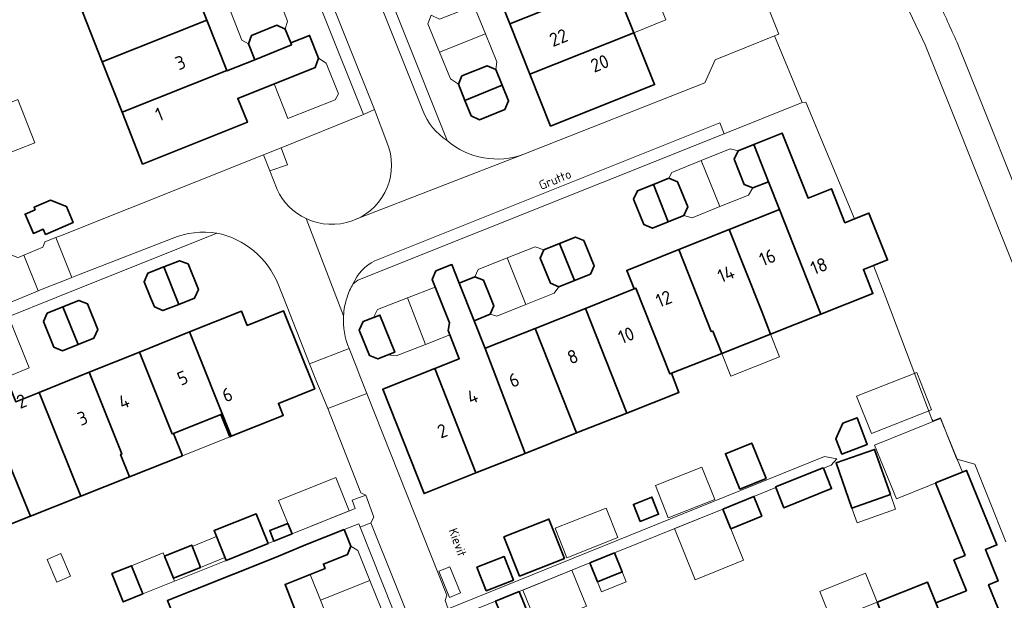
# Model space of a CAD drawing. Header units: metres. Extents: x 149984 to 156489, y 469398 to 478068.
# Tile 229 of 256: x 153488 to 153586, y 471970 to 472028. Entities that reach past the tile are written whole.
import ezdxf
from ezdxf.enums import TextEntityAlignment as Align

# ---------------------------------------------------------------- set-up
doc = ezdxf.new("R2010")
doc.units = ezdxf.units.M
doc.header["$LTSCALE"] = 0.75
for name, color, linetype, lineweight in [('B-WE-GR-BEPLANTING_CULTUUR_HEESTERS-GV', 252, 'Continuous', 18), ('B-WE-OG-BEBOUWING-GV', 6, 'Continuous', 35), ('B-WE-OG-BEBOUWING-T18', 1, 'Continuous', 18), ('B-WE-OG-BEBOUWING_LUIFEL-GV', 6, 'Continuous', 18), ('B-WE-OG-BEBOUWING_OVERBOUWING-GV', 6, 'Continuous', 18), ('B-WE-OG-TERREIN_BEGROEID-GV', 252, 'Continuous', 18), ('B-WE-OG-TERREIN_ERF-GV', 252, 'Continuous', 18), ('B-WE-OG-TOPOGRAFIE-T18', 7, 'Continuous', 18), ('B-WE-VH-GESLOTENVERHARDING_BETON-GV', 252, 'Continuous', 18), ('B-WE-VH-OPENVERHARDING_BETONSTRAATSTEEN-GV', 252, 'Continuous', 18), ('B-WE-VH-OPENVERHARDING_TEGEL-GV', 252, 'Continuous', 18)]:
    doc.layers.add(name, color=color, linetype=linetype, lineweight=lineweight)
doc.styles.add('NLCS-ISO-M500-T18', font='NLCS-ISO.ttf', dxfattribs={"height": 0.9})
doc.styles.add('NLCS-ISO-M750-T18', font='NLCS-ISO.ttf', dxfattribs={"height": 1.35})

msp = doc.modelspace()

# ---------------------------------------------------------------- linework, layer by layer
at = {"layer": 'B-WE-GR-BEPLANTING_CULTUUR_HEESTERS-GV', "flags": 128}
for points in [[(153561.305, 472031.359), (153563.346, 472026.267), (153562.897, 472026.1), (153565.669, 472019.464), (153566.02, 472019.49), (153570.874, 472007.837), (153572.336, 472008.416), (153574.186, 472003.749), (153572.787, 472003.194), (153574.001, 472000), (153578.61, 471987.87), (153578.693, 471987.677), (153579.47, 471987.982), (153580.251, 471986.03), (153581.102, 471983.878), (153582.916, 471983.351), (153584.309, 471979.862), (153586.001, 471975.626)], [(153661.956, 471815.014), (153647.702, 471850.814), (153620.631, 471918.442), (153588.029, 472000), (153580.61, 472018.575), (153577.93, 472025.205), (153575.13, 472031.182)], [(153522.988, 472018.754), (153521.86, 472018.255), (153513.642, 472014.941), (153514.291, 472013.242), (153512.528, 472012.62), (153513.241, 472010.774)], [(153524.214, 472015.506), (153522.988, 472018.754)], [(153520.746, 472007.647), (153521.051, 472007.765)]]:
    msp.add_lwpolyline(points, dxfattribs=at)
at = {"layer": 'B-WE-GR-BEPLANTING_CULTUUR_HEESTERS-GV'}
for points in [[(153521.051, 472007.765, 0.414003), (153524.214, 472015.506)], [(153513.241, 472010.774, 0.175112), (153516.141, 472007.872)], [(153516.141, 472007.872, 0.198267), (153520.746, 472007.647)]]:
    msp.add_lwpolyline(points, format="xyb", dxfattribs=at)
at = {"layer": 'B-WE-OG-BEBOUWING-GV', "flags": 128}
for points in [[(153542.628, 472035.568), (153534.49, 472032.332), (153536.485, 472027.317), (153544.624, 472030.558), (153544.58, 472030.67), (153546.81, 472031.56), (153544.858, 472036.457)], [(153495.798, 472023.503), (153506.22, 472027.655), (153504.224, 472032.659), (153493.815, 472028.517)], [(153536.485, 472027.317), (153538.488, 472022.282), (153548.869, 472026.416), (153546.81, 472031.56), (153544.58, 472030.67), (153544.624, 472030.558)], [(153506.22, 472027.655), (153495.798, 472023.503), (153497.781, 472018.49), (153508.217, 472022.651)], [(153514.621, 472025.406), (153514.07, 472026.78), (153513.23, 472027.16), (153510.69, 472026.13), (153510.4, 472025.3), (153511.012, 472023.715), (153514.694, 472025.224)], [(153514.621, 472025.406), (153514.694, 472025.224), (153511.012, 472023.715), (153508.235, 472022.607), (153508.217, 472022.651), (153497.781, 472018.49), (153499.83, 472013.31), (153510.28, 472017.48), (153509.328, 472019.867), (153517.065, 472022.94), (153517.398, 472023.863), (153516.486, 472026.149)], [(153538.488, 472022.282), (153540.55, 472017.1), (153550.94, 472021.24), (153548.869, 472026.416)], [(153532.005, 472019.658), (153535.719, 472021.179), (153535.09, 472022.74), (153534.23, 472023.12), (153531.7, 472022.11), (153531.35, 472021.27)], [(153535.719, 472021.179), (153532.005, 472019.658), (153532.63, 472018.12), (153533.46, 472017.73), (153535.99, 472018.75), (153536.35, 472019.61)], [(153566.639, 472000.582), (153567.531, 471998.333), (153572.735, 472000.392), (153571.782, 472002.796), (153572.787, 472003.194), (153574.186, 472003.749), (153572.336, 472008.416), (153570.874, 472007.837), (153569.932, 472007.463), (153568.59, 472010.85), (153566.251, 472009.917), (153563.666, 472016.398), (153560.842, 472015.273), (153562.319, 472011.554), (153563.387, 472008.775)], [(153562.319, 472011.554), (153560.842, 472015.273), (153559.26, 472014.64), (153558.88, 472013.8), (153559.88, 472011.27), (153560.75, 472010.93)], [(153550.814, 472011.274), (153552.285, 472007.548), (153553.86, 472008.19), (153554.24, 472009.03), (153553.22, 472011.55), (153552.37, 472011.9)], [(153550.814, 472011.274), (153549.24, 472010.64), (153548.84, 472009.8), (153549.86, 472007.27), (153550.72, 472006.91), (153552.285, 472007.548)], [(153492.213, 472009.064), (153490.639, 472009.7), (153488.987, 472008.999), (153489.094, 472008.748), (153488.099, 472008.327), (153488.92, 472006.391), (153489.914, 472006.813), (153490.133, 472006.298), (153492.89, 472007.467)], [(153562.515, 471996.349), (153567.531, 471998.333), (153566.639, 472000.582), (153563.387, 472008.775), (153558.37, 472006.775), (153561.624, 471998.588)], [(153557.64, 471994.42), (153562.515, 471996.349), (153561.624, 471998.588), (153558.37, 472006.775), (153553.352, 472004.774), (153556.597, 471996.589), (153556.75, 471996.65)], [(153542.938, 472001.677), (153544.52, 472002.31), (153544.9, 472003.14), (153543.86, 472005.68), (153543.03, 472006.02), (153541.441, 472005.385)], [(153542.938, 472001.677), (153541.441, 472005.385), (153539.88, 472004.76), (153539.51, 472003.92), (153540.53, 472001.41), (153541.37, 472001.05)], [(153548.89, 472000.85), (153549.068, 472000.921), (153552.45, 471992.367), (153552.61, 471992.43), (153557.64, 471994.42), (153556.75, 471996.65), (153556.597, 471996.589), (153553.352, 472004.774), (153548.15, 472002.7)], [(153501.943, 472003.06), (153503.431, 471999.313), (153505.01, 471999.94), (153505.39, 472000.8), (153504.36, 472003.34), (153503.5, 472003.67)], [(153501.943, 472003.06), (153500.36, 472002.44), (153499.98, 472001.57), (153500.615, 472000), (153501, 471999.05), (153501.86, 471998.69), (153503.431, 471999.313)], [(153531.428, 472001.43), (153530.694, 472003.28), (153529.105, 472002.649), (153528.741, 472001.805), (153530.467, 471997.455), (153530.312, 471996.706), (153531.432, 471993.885), (153528.998, 471992.914), (153533.102, 471982.485), (153538, 471984.43), (153534.01, 471994.913), (153532.913, 471997.683)], [(153532.913, 471997.683), (153534.51, 471998.32), (153534.88, 471999.16), (153534.544, 472000), (153533.86, 472001.71), (153532.99, 472002.05), (153531.428, 472001.43)], [(153549.068, 472000.921), (153548.89, 472000.85), (153544.032, 471998.912), (153548.164, 471988.466), (153553.36, 471990.53), (153552.61, 471992.43), (153552.45, 471992.367)], [(153491.877, 471999.062), (153493.384, 471995.315), (153494.97, 471995.95), (153495.34, 471996.81), (153494.33, 471999.36), (153493.46, 471999.7)], [(153493.384, 471995.315), (153491.877, 471999.062), (153490.31, 471998.43), (153489.94, 471997.59), (153490.95, 471995.05), (153491.82, 471994.69)], [(153508.657, 471986.147), (153513.859, 471988.221), (153513.377, 471989.431), (153517.005, 471990.882), (153513.892, 471998.663), (153510.263, 471997.21), (153509.69, 471998.64), (153504.522, 471996.564)], [(153543.148, 471986.475), (153548.164, 471988.466), (153544.032, 471998.912), (153539.022, 471996.913)], [(153521.44, 471996.75), (153522.47, 471994.2), (153523.32, 471993.86), (153525, 471994.54), (153523.51, 471998.24), (153521.83, 471997.59)], [(153539.022, 471996.913), (153534.137, 471994.964), (153534.01, 471994.913), (153538, 471984.43), (153543.148, 471986.475)], [(153502.762, 471986.381), (153502.91, 471986.44), (153507.647, 471988.328), (153508.536, 471986.099), (153508.657, 471986.147), (153504.522, 471996.564), (153499.52, 471994.555)], [(153502.91, 471986.44), (153502.762, 471986.381), (153499.52, 471994.555), (153494.501, 471992.538), (153497.76, 471984.381), (153497.63, 471984.33), (153498.51, 471982.11), (153503.8, 471984.21)], [(153528.998, 471992.914), (153523.8, 471990.84), (153527.923, 471980.428), (153533.102, 471982.485)], [(153493.646, 471980.179), (153492.758, 471982.39), (153489.489, 471990.525), (153487.163, 471989.59), (153486.035, 471992.397), (153485.583, 471992.217), (153483.296, 471991.301), (153484.422, 471988.49), (153487.724, 471980.385), (153488.621, 471978.184)], [(153493.646, 471980.179), (153498.51, 471982.11), (153497.63, 471984.33), (153497.76, 471984.381), (153494.501, 471992.538), (153489.489, 471990.525), (153492.758, 471982.39)], [(153483.414, 471976.117), (153488.621, 471978.184), (153487.724, 471980.385), (153484.422, 471988.49), (153479.32, 471986.44), (153482.54, 471978.32)], [(153569.61, 471984.376), (153572.158, 471985.342), (153571.155, 471987.986), (153569.729, 471987.446), (153569.033, 471985.898)], [(153559.439, 471980.873), (153562.066, 471981.943), (153560.626, 471985.476), (153557.999, 471984.406)], [(153570.629, 471978.986), (153574.473, 471980.328), (153572.899, 471984.836), (153569.055, 471983.494)], [(153563.004, 471981.096), (153563.033, 471981.024), (153563.833, 471979.021), (153568.598, 471980.924), (153567.789, 471982.949), (153567.769, 471982.998)], [(153579.004, 471969.511), (153582.296, 471961.371), (153584.879, 471962.402), (153585.266, 471961.451), (153588.777, 471962.877), (153587.348, 471966.397), (153586.431, 471966.025), (153584.279, 471971.325), (153585.224, 471971.709), (153583.95, 471974.848), (153585.097, 471975.313), (153582.081, 471982.742), (153578.989, 471981.487), (153581.921, 471974.264), (153580.809, 471973.812), (153582.061, 471970.727)], [(153549.497, 471977.646), (153551.338, 471978.372), (153550.664, 471980.08), (153548.823, 471979.353)], [(153557.743, 471978.882), (153558.534, 471976.927), (153561.637, 471978.183), (153560.845, 471980.138)], [(153512.356, 471975.439), (153511.158, 471978.418), (153506.96, 471976.73), (153508.158, 471973.75)], [(153512.936, 471975.672), (153514.739, 471976.396), (153514.313, 471977.457), (153512.51, 471976.732)], [(153537.436, 471972.176), (153541.937, 471973.952), (153540.388, 471977.877), (153535.887, 471976.101)], [(153519.93, 471976.84), (153516.26, 471975.37), (153513, 471974.01), (153504.81, 471970.75), (153502.305, 471969.753), (153504.376, 471964.55), (153506.881, 471965.547), (153515.07, 471968.806), (153514.049, 471971.372), (153518.046, 471972.942), (153517.87, 471973.389), (153520.29, 471974.34), (153520.6, 471975.18)], [(153502.905, 471971.972), (153505.62, 471973.063), (153504.726, 471975.288), (153502.011, 471974.196)], [(153534.125, 471970.716), (153536.848, 471971.788), (153535.922, 471974.142), (153533.198, 471973.07)], [(153546.938, 471974.508), (153544.469, 471973.508), (153545.236, 471971.613), (153547.705, 471972.613)], [(153496.761, 471972.445), (153496.895, 471972.112), (153497.895, 471969.625), (153499.843, 471970.408), (153498.709, 471973.228)], [(153577.262, 471959.362), (153582.296, 471961.371), (153579.004, 471969.511), (153578.164, 471971.601), (153573.143, 471969.582), (153573.976, 471967.51)], [(153537.427, 471970.658), (153535.055, 471969.698), (153535.539, 471968.502), (153537.102, 471967.839), (153538.361, 471968.349)]]:
    msp.add_lwpolyline(points, close=True, dxfattribs=at)
at = {"layer": 'B-WE-OG-BEBOUWING_LUIFEL-GV', "flags": 128}
for points in [[(153550.01, 472032.836), (153546.81, 472031.56), (153548.869, 472026.416), (153552.062, 472027.689)], [(153513.22, 472030.358), (153508.612, 472028.579), (153509.727, 472025.689), (153510.4, 472025.3), (153510.69, 472026.13), (153513.23, 472027.16), (153514.07, 472026.78), (153514.296, 472027.571)], [(153529.467, 472024.465), (153534.039, 472026.323), (153532.901, 472029.124), (153532.35, 472029.63), (153532.03, 472028.77), (153529.46, 472027.78), (153528.62, 472028.17), (153528.31, 472027.313)], [(153534.039, 472026.323), (153529.467, 472024.465), (153530.547, 472021.806), (153531.35, 472021.27), (153531.7, 472022.11), (153534.23, 472023.12), (153535.09, 472022.74), (153535.184, 472023.507)], [(153512.959, 472021.309), (153514.333, 472017.848), (153519.044, 472019.719), (153519.37, 472020.329), (153518.161, 472023.375), (153517.398, 472023.863), (153517.065, 472022.94)], [(153555.596, 472013.671), (153557.449, 472009.065), (153560.305, 472010.214), (153560.75, 472010.93), (153559.88, 472011.27), (153558.88, 472013.8), (153559.26, 472014.64), (153558.467, 472014.827)], [(153555.596, 472013.671), (153552.639, 472012.482), (153552.37, 472011.9), (153553.22, 472011.55), (153554.24, 472009.03), (153553.86, 472008.19), (153554.675, 472007.949), (153557.449, 472009.065)], [(153536.233, 472003.941), (153538.08, 471999.286), (153540.925, 472000.415), (153541.37, 472001.05), (153540.53, 472001.41), (153539.51, 472003.92), (153539.88, 472004.76), (153539.023, 472005.048)], [(153536.233, 472003.941), (153533.327, 472002.787), (153532.99, 472002.05), (153533.86, 472001.71), (153534.88, 471999.16), (153534.51, 471998.32), (153535.175, 471998.133), (153538.08, 471999.286)], [(153526.27, 471999.965), (153528.07, 471995.312), (153530.485, 471996.271), (153530.312, 471996.706), (153530.467, 471997.455), (153529.045, 472001.038)], [(153526.27, 471999.965), (153523.269, 471998.803), (153522.883, 471997.997), (153523.51, 471998.24), (153525, 471994.54), (153524.338, 471994.272), (153525.14, 471994.179), (153528.07, 471995.312)], [(153486.183, 471992.029), (153488.513, 471992.962), (153486.68, 471997.539), (153483.901, 471996.426), (153483.44, 471995.71), (153484.32, 471995.38), (153485.583, 471992.217), (153486.035, 471992.397)], [(153557.64, 471994.42), (153558.549, 471992.142), (153563.418, 471994.085), (153562.515, 471996.349)], [(153502.91, 471986.44), (153503.8, 471984.21), (153508.536, 471986.099), (153507.647, 471988.328)], [(153581.655, 471982.569), (153579.483, 471987.919), (153572.894, 471985.244), (153575.066, 471979.894)], [(153514.739, 471976.396), (153520.449, 471978.692), (153519.108, 471982.027), (153513.398, 471979.732)], [(153570.629, 471978.986), (153571.141, 471977.519), (153574.985, 471978.861), (153574.473, 471980.328)], [(153504.776, 471975.163), (153505.62, 471973.063), (153508.042, 471974.037), (153507.198, 471976.137)], [(153517.58, 471969.805), (153522.507, 471971.766), (153521.307, 471974.749), (153520.6, 471975.18), (153520.29, 471974.34), (153517.87, 471973.389), (153518.046, 471972.942), (153516.553, 471972.356)], [(153499.843, 471970.408), (153503.02, 471971.685), (153501.886, 471974.506), (153498.709, 471973.228)], [(153545.236, 471971.613), (153545.643, 471970.608), (153548.112, 471971.607), (153547.705, 471972.613)], [(153573.143, 471969.582), (153571.972, 471972.494), (153567.425, 471970.666), (153568.595, 471967.754)], [(153522.507, 471971.766), (153517.58, 471969.805), (153518.456, 471967.604), (153520.043, 471968.236), (153520.285, 471967.628), (153522.49, 471968.51), (153523.4, 471968.14), (153523.624, 471968.961)]]:
    msp.add_lwpolyline(points, close=True, dxfattribs=at)
at = {"layer": 'B-WE-OG-BEBOUWING_OVERBOUWING-GV', "flags": 128}
for points in [[(153487.379, 472019.746), (153483.978, 472018.4), (153485.681, 472014.095), (153489.082, 472015.441)], [(153571.095, 471990.153), (153572.57, 471986.416), (153578.586, 471988.79), (153577.112, 471992.527)], [(153552.302, 471978.018), (153556.932, 471979.845), (153555.657, 471983.076), (153551.027, 471981.249)], [(153542.158, 471974.027), (153547.267, 471976.043), (153546.108, 471978.979), (153541, 471976.963)], [(153557.743, 471978.882), (153552.932, 471976.934), (153554.997, 471971.835), (153559.807, 471973.782)], [(153490.292, 471973.844), (153491.249, 471971.604), (153492.629, 471972.194), (153491.672, 471974.434)], [(153529.391, 471972.675), (153530.462, 471970.068), (153531.549, 471970.515), (153530.478, 471973.122)], [(153537.78, 471970.801), (153539.232, 471967.213), (153544.125, 471969.193), (153542.673, 471972.781)]]:
    msp.add_lwpolyline(points, close=True, dxfattribs=at)
at = {"layer": 'B-WE-OG-TERREIN_BEGROEID-GV'}
msp.add_lwpolyline([(153579.218, 472029.637, -0.002139), (153581.125, 472025.447)], format="xyb", dxfattribs=at)
at = {"layer": 'B-WE-OG-TERREIN_BEGROEID-GV', "flags": 128}
msp.add_lwpolyline([(153581.125, 472025.447), (153583.393, 472019.833), (153591.319, 472000), (153595.197, 471990.296), (153607.58, 471959.177), (153635.956, 471888.337), (153648.828, 471856.09), (153664.763, 471816.101)], dxfattribs=at)
at = {"layer": 'B-WE-OG-TERREIN_ERF-GV', "flags": 128}
for points in [[(153487.509, 472004.031), (153487.976, 472004.228), (153489.217, 472004.753), (153489.867, 472005.028), (153490.068, 472005.53), (153490.07, 472005.535), (153491.153, 472005.967), (153491.788, 472006.22), (153511.903, 472014.24), (153513.642, 472014.941), (153521.86, 472018.255), (153506.164, 472057.48), (153502.752, 472065.768), (153501.87, 472067.97), (153493.015, 472064.416), (153442.967, 472044.331)], [(153512.52, 472060.004), (153530.229, 472015.652)], [(153504.224, 472032.659), (153506.22, 472027.655), (153508.217, 472022.651), (153508.235, 472022.607), (153511.012, 472023.715), (153510.4, 472025.3), (153510.69, 472026.13), (153513.23, 472027.16), (153514.07, 472026.78), (153514.621, 472025.406), (153516.486, 472026.149), (153517.398, 472023.863), (153517.065, 472022.94), (153509.328, 472019.867), (153510.28, 472017.48), (153499.83, 472013.31), (153497.781, 472018.49), (153495.798, 472023.503), (153493.815, 472028.517)], [(153548.869, 472026.416), (153550.94, 472021.24), (153540.55, 472017.1), (153538.488, 472022.282), (153536.485, 472027.317), (153534.49, 472032.332)], [(153537.895, 472014.3), (153555.932, 472021.421), (153556.968, 472023.702), (153562.897, 472026.1), (153563.346, 472026.267), (153561.305, 472031.359)], [(153546.81, 472031.56), (153548.869, 472026.416)], [(153534.01, 471994.913), (153534.137, 471994.964), (153539.022, 471996.913), (153544.032, 471998.912), (153548.89, 472000.85), (153548.15, 472002.7), (153553.352, 472004.774), (153558.37, 472006.775), (153563.387, 472008.775), (153562.319, 472011.554), (153560.75, 472010.93), (153559.88, 472011.27), (153558.88, 472013.8), (153559.26, 472014.64), (153560.842, 472015.273), (153563.666, 472016.398), (153566.251, 472009.917), (153568.59, 472010.85), (153569.932, 472007.463), (153570.874, 472007.837), (153566.02, 472019.49), (153565.669, 472019.464), (153557.892, 472016.334), (153521.315, 472001.711), (153520.824, 472001.334)], [(153507.233, 472006.426), (153491.212, 472000), (153476.278, 471994.01), (153475.53, 471993.71), (153475.352, 471993.638), (153485.633, 471967.755)], [(153586.001, 471975.626), (153584.309, 471979.862), (153582.916, 471983.351), (153581.102, 471983.878), (153580.251, 471986.03), (153579.47, 471987.982), (153578.693, 471987.677), (153578.61, 471987.87), (153574.001, 472000), (153572.787, 472003.194), (153571.782, 472002.796), (153572.735, 472000.392), (153567.531, 471998.333), (153562.515, 471996.349), (153557.64, 471994.42), (153552.61, 471992.43), (153553.36, 471990.53), (153548.164, 471988.466), (153543.148, 471986.475), (153538, 471984.43), (153533.102, 471982.485), (153527.923, 471980.428), (153523.8, 471990.84), (153528.998, 471992.914), (153531.432, 471993.885), (153530.312, 471996.706), (153530.467, 471997.455), (153528.741, 472001.805), (153529.105, 472002.649), (153530.694, 472003.28), (153531.428, 472001.43), (153532.99, 472002.05), (153533.86, 472001.71), (153534.544, 472000), (153534.88, 471999.16), (153534.51, 471998.32), (153532.913, 471997.683), (153534.01, 471994.913)], [(153522.115, 471980.271), (153521.6, 471980.509), (153518.303, 471988.919), (153517.586, 471990.671), (153517.196, 471991.623), (153516.479, 471993.375), (153513.875, 472000), (153513.359, 472001.313)], [(153487.163, 471989.59), (153489.489, 471990.525), (153494.501, 471992.538), (153499.52, 471994.555), (153504.522, 471996.564), (153509.69, 471998.64), (153510.263, 471997.21), (153513.892, 471998.663), (153517.005, 471990.882), (153513.377, 471989.431), (153513.859, 471988.221), (153508.657, 471986.147), (153508.536, 471986.099), (153507.647, 471988.328), (153502.91, 471986.44), (153503.8, 471984.21), (153498.51, 471982.11), (153493.646, 471980.179), (153488.621, 471978.184), (153483.414, 471976.117)], [(153520.443, 471994.903), (153521.131, 471993.14), (153521.504, 471992.181), (153522.192, 471990.418), (153530.202, 471970.276), (153530.016, 471969.765)], [(153530.342, 471968.918), (153567.906, 471984.124), (153569.124, 471983.892), (153568.544, 471983.254), (153567.789, 471982.949), (153568.598, 471980.924), (153563.833, 471979.021), (153563.033, 471981.024), (153560.845, 471980.138), (153561.637, 471978.183), (153558.534, 471976.927), (153557.743, 471978.882), (153546.938, 471974.508), (153547.705, 471972.613), (153545.236, 471971.613), (153544.469, 471973.508), (153537.427, 471970.658), (153538.361, 471968.349)], [(153573.143, 471969.582), (153578.164, 471971.601), (153579.004, 471969.511), (153582.061, 471970.727), (153580.809, 471973.812), (153581.921, 471974.264), (153578.989, 471981.487), (153582.081, 471982.742), (153585.097, 471975.313), (153583.95, 471974.848), (153585.224, 471971.709), (153584.279, 471971.325), (153586.431, 471966.025)], [(153497.895, 471969.625), (153496.895, 471972.112), (153496.761, 471972.445), (153498.709, 471973.228), (153499.843, 471970.408), (153508.158, 471973.75), (153506.96, 471976.73), (153511.158, 471978.418), (153512.356, 471975.439), (153512.936, 471975.672), (153512.51, 471976.732), (153514.313, 471977.457), (153514.739, 471976.396), (153521.052, 471978.934), (153520.749, 471979.781), (153522.115, 471980.271)], [(153530.397, 471954.831), (153521.553, 471977.093), (153521.424, 471977.417), (153519.93, 471976.84), (153520.6, 471975.18), (153520.29, 471974.34), (153517.87, 471973.389), (153518.046, 471972.942), (153514.049, 471971.372), (153515.07, 471968.806)]]:
    msp.add_lwpolyline(points, dxfattribs=at)
for points in [[(153535.719, 472021.179), (153536.35, 472019.61), (153535.99, 472018.75), (153533.46, 472017.73), (153532.63, 472018.12), (153532.005, 472019.658), (153531.35, 472021.27), (153531.7, 472022.11), (153534.23, 472023.12), (153535.09, 472022.74)], [(153552.285, 472007.548), (153550.72, 472006.91), (153549.86, 472007.27), (153548.84, 472009.8), (153549.24, 472010.64), (153550.814, 472011.274), (153552.37, 472011.9), (153553.22, 472011.55), (153554.24, 472009.03), (153553.86, 472008.19)], [(153492.213, 472009.064), (153492.89, 472007.467), (153490.133, 472006.298), (153489.914, 472006.813), (153488.92, 472006.391), (153488.099, 472008.327), (153489.094, 472008.748), (153488.987, 472008.999), (153490.639, 472009.7)], [(153541.441, 472005.385), (153543.03, 472006.02), (153543.86, 472005.68), (153544.9, 472003.14), (153544.52, 472002.31), (153542.938, 472001.677), (153541.37, 472001.05), (153540.53, 472001.41), (153539.51, 472003.92), (153539.88, 472004.76)], [(153503.431, 471999.313), (153501.86, 471998.69), (153501, 471999.05), (153500.615, 472000), (153499.98, 472001.57), (153500.36, 472002.44), (153501.943, 472003.06), (153503.5, 472003.67), (153504.36, 472003.34), (153505.39, 472000.8), (153505.01, 471999.94)], [(153491.877, 471999.062), (153493.46, 471999.7), (153494.33, 471999.36), (153495.34, 471996.81), (153494.97, 471995.95), (153493.384, 471995.315), (153491.82, 471994.69), (153490.95, 471995.05), (153489.94, 471997.59), (153490.31, 471998.43)], [(153523.51, 471998.24), (153525, 471994.54), (153523.32, 471993.86), (153522.47, 471994.2), (153521.44, 471996.75), (153521.83, 471997.59)], [(153569.61, 471984.376), (153569.033, 471985.898), (153569.729, 471987.446), (153571.155, 471987.986), (153572.158, 471985.342)], [(153559.439, 471980.873), (153557.999, 471984.406), (153560.626, 471985.476), (153562.066, 471981.943)], [(153570.629, 471978.986), (153569.055, 471983.494), (153572.899, 471984.836), (153574.473, 471980.328)], [(153549.497, 471977.646), (153548.823, 471979.353), (153550.664, 471980.08), (153551.338, 471978.372)], [(153537.436, 471972.176), (153535.887, 471976.101), (153540.388, 471977.877), (153541.937, 471973.952)], [(153502.905, 471971.972), (153502.011, 471974.196), (153504.726, 471975.288), (153505.62, 471973.063)], [(153534.125, 471970.716), (153533.198, 471973.07), (153535.922, 471974.142), (153536.848, 471971.788)]]:
    msp.add_lwpolyline(points, close=True, dxfattribs=at)
at = {"layer": 'B-WE-OG-TERREIN_ERF-GV'}
for points in [[(153530.229, 472015.652, 0.273423), (153537.895, 472014.3)], [(153513.359, 472001.313, 0.250991), (153507.233, 472006.426)], [(153520.824, 472001.334, 0.050257), (153520.229, 472000)], [(153520.229, 472000, 0.065629), (153519.879, 471998.163)], [(153519.879, 471998.163, 0.115982), (153520.443, 471994.903)]]:
    msp.add_lwpolyline(points, format="xyb", dxfattribs=at)
at = {"layer": 'B-WE-VH-GESLOTENVERHARDING_BETON-GV', "flags": 128}
for points in [[(153575.13, 472031.182), (153577.93, 472025.205), (153580.61, 472018.575), (153588.029, 472000), (153620.631, 471918.442), (153647.702, 471850.814), (153661.956, 471815.014)], [(153664.763, 471816.101), (153648.828, 471856.09), (153635.956, 471888.337), (153607.58, 471959.177), (153595.197, 471990.296), (153591.319, 472000), (153583.393, 472019.833), (153581.125, 472025.447)]]:
    msp.add_lwpolyline(points, dxfattribs=at)
at = {"layer": 'B-WE-VH-GESLOTENVERHARDING_BETON-GV'}
msp.add_lwpolyline([(153581.125, 472025.447, 0.002139), (153579.218, 472029.637)], format="xyb", dxfattribs=at)
at = {"layer": 'B-WE-VH-OPENVERHARDING_BETONSTRAATSTEEN-GV', "flags": 128}
for points in [[(153527.786, 472018.641), (153511.442, 472059.591), (153512.52, 472060.004), (153513.58, 472062.722), (153512.616, 472065.057), (153511.819, 472066.988), (153509.128, 472065.929), (153505.021, 472066.691), (153502.752, 472065.768), (153506.164, 472057.48), (153507.258, 472057.942), (153522.988, 472018.754), (153524.214, 472015.506)], [(153530.229, 472015.652), (153512.52, 472060.004), (153511.442, 472059.591), (153527.786, 472018.641)], [(153523.017, 472003.657), (153557.454, 472017.433), (153557.892, 472016.334), (153565.669, 472019.464), (153562.897, 472026.1), (153556.968, 472023.702), (153555.932, 472021.421), (153537.895, 472014.3), (153521.051, 472007.765), (153520.746, 472007.647)], [(153520.824, 472001.334), (153521.315, 472001.711), (153557.892, 472016.334), (153557.454, 472017.433), (153523.017, 472003.657)], [(153521.051, 472007.765), (153537.895, 472014.3)], [(153513.241, 472010.774), (153512.528, 472012.62), (153511.903, 472014.24), (153491.788, 472006.22), (153491.153, 472005.967), (153492.765, 472001.994), (153493.41, 472002.252), (153502.784, 472005.887)], [(153519.879, 471998.163), (153516.141, 472007.872)], [(153516.141, 472007.872), (153519.879, 471998.163)], [(153487.808, 472000), (153475.031, 471994.749), (153475.53, 471993.71), (153476.278, 471994.01), (153491.212, 472000), (153507.233, 472006.426)], [(153502.784, 472005.887), (153493.41, 472002.252), (153492.765, 472001.994), (153491.689, 472001.564), (153490.643, 472001.146), (153489.397, 472000.648), (153488.922, 472000.458), (153487.808, 472000)], [(153475.031, 471994.749), (153487.808, 472000), (153488.922, 472000.458), (153489.397, 472000.648), (153487.976, 472004.228), (153487.509, 472004.031), (153487.371, 472003.973), (153486.849, 472004.182), (153476.384, 472000), (153471.627, 471998.099), (153465.421, 471995.67)], [(153513.359, 472001.313), (153513.875, 472000), (153516.479, 471993.375)], [(153516.479, 471993.375), (153520.443, 471994.903)], [(153530.378, 471958.08), (153529.682, 471959.838), (153522.623, 471977.524), (153521.553, 471977.093), (153530.397, 471954.831)]]:
    msp.add_lwpolyline(points, dxfattribs=at)
for points in [[(153521.86, 472018.255), (153522.988, 472018.754), (153507.258, 472057.942), (153506.164, 472057.48)], [(153512.528, 472012.62), (153514.291, 472013.242), (153513.642, 472014.941), (153511.903, 472014.24)], [(153490.068, 472005.53), (153489.867, 472005.028), (153489.217, 472004.753), (153487.976, 472004.228), (153489.397, 472000.648), (153490.643, 472001.146), (153491.689, 472001.564), (153492.765, 472001.994), (153491.153, 472005.967), (153490.07, 472005.535)], [(153518.303, 471988.919), (153522.192, 471990.418), (153521.504, 471992.181), (153521.131, 471993.14), (153520.443, 471994.903), (153516.479, 471993.375), (153517.196, 471991.623), (153517.586, 471990.671)], [(153530.718, 471967.942), (153530.342, 471968.918), (153530.016, 471969.765), (153530.202, 471970.276), (153522.192, 471990.418), (153518.303, 471988.919), (153521.6, 471980.509), (153522.115, 471980.271), (153522.902, 471978.072), (153522.623, 471977.524), (153529.682, 471959.838), (153533.708, 471961.468), (153531.515, 471966.992), (153531.01, 471967.183)]]:
    msp.add_lwpolyline(points, close=True, dxfattribs=at)
at = {"layer": 'B-WE-VH-OPENVERHARDING_BETONSTRAATSTEEN-GV'}
for points in [[(153527.786, 472018.641, 0.157584), (153530.229, 472015.652)], [(153530.229, 472015.652, -0.157584), (153527.786, 472018.641)], [(153524.214, 472015.506, -0.414003), (153521.051, 472007.765)], [(153537.895, 472014.3, -0.273423), (153530.229, 472015.652)], [(153516.141, 472007.872, -0.175112), (153513.241, 472010.774)], [(153520.746, 472007.647, -0.198267), (153516.141, 472007.872)], [(153507.233, 472006.426, 0.13736), (153502.784, 472005.887)], [(153502.784, 472005.887, -0.13736), (153507.233, 472006.426)], [(153507.233, 472006.426, -0.250991), (153513.359, 472001.313)], [(153520.824, 472001.334, -0.185562), (153523.017, 472003.657)], [(153523.017, 472003.657, 0.185562), (153520.824, 472001.334)], [(153520.229, 472000, -0.050257), (153520.824, 472001.334)], [(153519.879, 471998.163, -0.065629), (153520.229, 472000)], [(153520.443, 471994.903, -0.115982), (153519.879, 471998.163)]]:
    msp.add_lwpolyline(points, format="xyb", dxfattribs=at)
at = {"layer": 'B-WE-VH-OPENVERHARDING_TEGEL-GV', "flags": 128}
msp.add_lwpolyline([(153567.906, 471984.124), (153530.342, 471968.918), (153530.718, 471967.942), (153535.055, 471969.698), (153537.427, 471970.658), (153544.469, 471973.508), (153546.938, 471974.508), (153557.743, 471978.882), (153560.845, 471980.138), (153563.033, 471981.024), (153563.004, 471981.096), (153567.769, 471982.998), (153567.789, 471982.949), (153568.544, 471983.254), (153569.124, 471983.892)], close=True, dxfattribs=at)
msp.add_lwpolyline([(153502.305, 471969.753), (153504.81, 471970.75), (153513, 471974.01), (153516.26, 471975.37), (153519.93, 471976.84), (153521.424, 471977.417), (153521.553, 471977.093), (153522.623, 471977.524), (153522.902, 471978.072), (153522.115, 471980.271), (153520.749, 471979.781), (153521.052, 471978.934), (153514.739, 471976.396), (153512.936, 471975.672), (153512.356, 471975.439), (153508.158, 471973.75), (153499.843, 471970.408), (153497.895, 471969.625)], dxfattribs=at)

# ---------------------------------------------------------------- texts
at = {"layer": 'B-WE-OG-BEBOUWING-T18', "style": 'NLCS-ISO-M750-T18'}
for s, rotation, p in [('22', 21.7, (153541.341, 472025.931)), ('3', 21.7, (153503.596, 472023.44)), ('20', 21.7, (153545.458, 472023.361)), ('1', 21.7, (153501.49, 472018.279)), ('16', 21.7, (153562.198, 472003.995)), ('18', 21.5, (153567.344, 472003.137)), ('14', 21.7, (153558.059, 472002.345)), ('12', 21.7, (153551.85, 471999.869)), ('10', 21.7, (153548.105, 471996.23)), ('8', 21.7, (153542.759, 471994.097)), ('5', 21.9, (153503.815, 471991.97)), ('6', 21.7, (153536.895, 471991.758)), ('6', 21.7, (153508.278, 471990.302)), ('4', 21.7, (153532.755, 471990.106)), ('2', 21.7, (153487.741, 471989.65)), ('4', 21.9, (153497.958, 471989.616)), ('3', 21.9, (153493.822, 471987.955)), ('2', 21.5, (153529.745, 471986.691))]:
    msp.add_text(s, height=1.35, rotation=rotation, dxfattribs=at).set_placement(p, align=Align.MIDDLE)
at = {"layer": 'B-WE-OG-TOPOGRAFIE-T18', "style": 'NLCS-ISO-M500-T18'}
for s, rotation, p in [('Grutto', 22, (153540.998, 472011.763)), ('Kievit', 290.2, (153531.272, 471975.57))]:
    msp.add_text(s, height=0.9, rotation=rotation, dxfattribs=at).set_placement(p, align=Align.MIDDLE)

doc.saveas('drawing.dxf')
